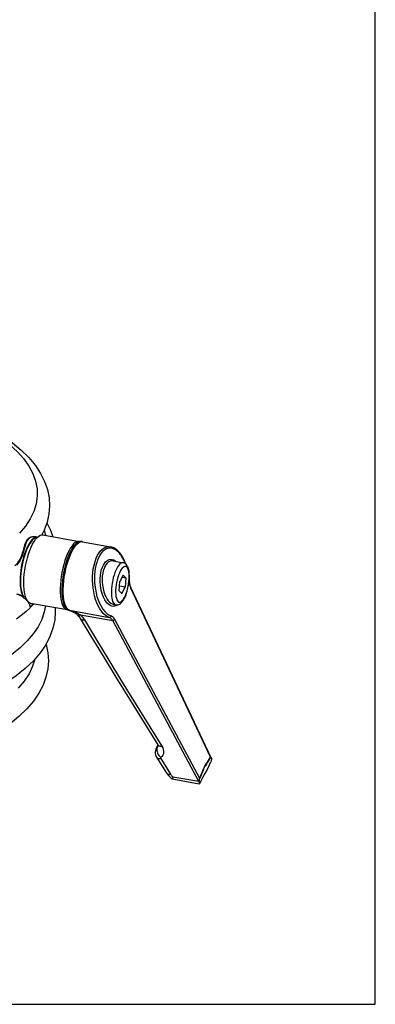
# Model space of a CAD drawing. Header units: inches. Extents: x 0 to 42.5, y 0 to 27.5.
# Tile 7 of 8: x 38.3 to 42.5, y 0 to 11.8. Entities that reach past the tile are written whole.
import ezdxf

# ---------------------------------------------------------------- set-up
doc = ezdxf.new("R2010")
doc.units = ezdxf.units.IN
doc.header["$LTSCALE"] = 2.3375
doc.header["$MEASUREMENT"] = 0
doc.layers.get('0').update_dxf_attribs({"linetype": 'CONTINUOUS'})

msp = doc.modelspace()

# ---------------------------------------------------------------- linework, layer by layer
at = {"color": 7, "linetype": 'Continuous'}
for p, q in [((42.5, 0), (42.5, 27.5)), ((38.4451, 5.5503), (38.4637, 5.5719)), ((38.531, 5.6027), (38.9656, 5.5252)), ((38.9744, 5.5184), (38.9921, 5.5228)), ((38.9921, 5.5228), (39.0046, 5.5222)), ((39.0046, 5.5222), (39.3397, 5.4624)), ((39.3716, 5.2928), (39.4894, 5.2717)), ((39.3959, 5.2948), (39.4055, 5.2867)), ((39.5179, 5.2587), (39.5146, 5.2679)), ((39.5238, 5.2539), (39.5236, 5.2545)), ((39.5634, 5.1437), (39.56, 5.1724)), ((39.4894, 5.1224), (39.4492, 5.0457)), ((39.4766, 5.098), (39.5212, 5.09)), ((39.4894, 5.1224), (39.5212, 5.09)), ((39.5212, 5.09), (39.5128, 4.9809)), ((39.5647, 5.0517), (39.5631, 5.0704)), ((39.4407, 4.9366), (39.4492, 5.0457)), ((39.4726, 4.9042), (39.4407, 4.9366)), ((39.5128, 4.9809), (39.4451, 4.993)), ((39.4726, 4.9042), (39.5128, 4.9809)), ((39.5635, 5.0359), (39.5618, 5.0532)), ((39.5729, 4.9918), (39.5775, 4.9784)), ((39.5775, 4.9784), (39.5828, 4.9659)), ((39.5837, 4.9735), (39.5794, 4.9836)), ((40.5337, 2.9492), (39.5828, 4.9659)), ((40.5419, 2.9414), (39.5837, 4.9735)), ((38.3858, 4.7889), (38.8203, 4.7113)), ((38.8176, 4.7164), (38.8316, 4.7081)), ((38.8203, 4.7113), (38.8317, 4.7081)), ((38.8316, 4.7081), (38.8335, 4.7074)), ((38.8333, 4.7075), (38.8335, 4.7074)), ((38.8493, 4.703), (38.8346, 4.7116)), ((38.8493, 4.703), (39.3247, 4.6181)), ((39.3818, 4.7711), (39.3995, 4.7679)), ((39.4195, 4.7639), (39.4039, 4.7554)), ((39.4195, 4.7639), (39.4191, 4.7678)), ((39.4259, 4.769), (39.4195, 4.7639)), ((39.4302, 4.7698), (39.4452, 4.7761)), ((38.8556, 4.7011), (38.8652, 4.6983)), ((38.9444, 4.649), (38.9444, 4.649)), ((38.9444, 4.649), (38.9547, 4.6382)), ((38.9547, 4.6382), (38.9638, 4.6273)), ((38.9776, 4.6071), (38.9776, 4.6071)), ((38.9792, 4.6501), (39.3649, 4.5812)), ((39.3887, 4.5958), (40.4027, 2.6995)), ((40.3934, 2.6579), (39.3649, 4.5812)), ((39.8864, 3.0609), (39.8997, 3.0848)), ((39.8864, 3.0609), (39.8866, 3.0611)), ((39.8997, 3.0848), (39.9043, 3.0933)), ((39.9071, 3.0887), (39.901, 3.0776)), ((39.901, 3.0776), (39.9071, 3.0829)), ((39.9071, 3.0829), (39.9085, 3.0848)), ((39.8899, 2.9503), (40.0045, 2.7652)), ((39.8926, 3.0535), (39.8915, 3.0402)), ((40.5221, 2.9297), (40.5337, 2.9492)), ((40.5307, 2.9405), (40.5256, 2.9321)), ((40.5358, 2.9489), (40.5307, 2.9405)), ((40.5419, 2.9414), (40.5427, 2.9396)), ((39.9391, 2.9332), (40.0538, 2.7482)), ((40.4585, 2.8252), (40.4459, 2.7946)), ((40.4839, 2.8671), (40.468, 2.8433)), ((40.4945, 2.883), (40.4839, 2.8671)), ((40.5451, 2.9284), (40.5451, 2.9237)), ((40.0308, 2.7304), (40.0533, 2.7081)), ((40.0533, 2.7081), (40.0766, 2.6895)), ((40.3934, 2.6579), (40.0839, 2.7131)), ((40.4115, 2.7147), (40.4027, 2.6951)), ((40.4203, 2.7344), (40.4115, 2.7147)), ((40.429, 2.7543), (40.4203, 2.7344)), ((40.4375, 2.7744), (40.429, 2.7543)), ((40.4459, 2.7946), (40.4375, 2.7744)), ((40.0765, 2.6896), (40.3983, 2.6322)), ((40.0766, 2.6895), (40.0765, 2.6896)), ((40.0782, 2.689), (40.0766, 2.6895)), ((40.3983, 2.6322), (40.3991, 2.633)), ((40.401, 2.6411), (40.4014, 2.6453)), ((40.4014, 2.6453), (40.4016, 2.6503)), ((0, 0), (42.5, 0))]:
    msp.add_line(p, q, dxfattribs=at)
at = {"color": 6, "linetype": 'Continuous'}
for p, q in [((38.5478, 5.6598), (38.5187, 5.6032)), ((38.5489, 5.6628), (38.5648, 5.5967)), ((38.4511, 5.5697), (38.4363, 5.5645)), ((38.437, 5.5822), (38.4517, 5.5779)), ((38.4383, 5.5793), (38.4648, 5.5746)), ((38.4428, 5.5784), (38.4383, 5.5793)), ((38.4548, 5.5741), (38.4428, 5.5784)), ((38.4623, 5.5703), (38.4511, 5.5697)), ((38.2985, 4.8677), (38.3004, 4.867)), ((38.2987, 4.8586), (38.2987, 4.8585)), ((38.3034, 4.8656), (38.299, 4.86)), ((38.299, 4.86), (38.3002, 4.8561)), ((38.3004, 4.867), (38.3012, 4.8666)), ((38.3012, 4.8666), (38.3027, 4.8659)), ((38.3027, 4.8659), (38.3034, 4.8656)), ((38.3081, 4.8491), (38.3101, 4.8483)), ((38.3101, 4.8483), (38.3121, 4.8477)), ((38.3121, 4.8477), (38.3255, 4.8364)), ((38.3255, 4.8364), (38.3374, 4.8248)), ((38.3717, 4.7713), (38.3753, 4.7585)), ((38.3786, 4.7445), (38.3844, 4.7475)), ((38.3796, 4.7389), (38.3878, 4.7431)), ((38.3806, 4.7334), (38.3808, 4.7333)), ((38.3808, 4.7333), (38.3812, 4.7335)), ((38.3893, 4.745), (38.3878, 4.7431)), ((38.4043, 4.764), (38.4118, 4.7754)), ((38.4118, 4.7754), (38.4143, 4.7791)), ((38.4143, 4.7791), (38.4169, 4.7833)), ((38.4182, 4.7752), (38.4145, 4.7717)), ((38.4182, 4.7752), (38.4226, 4.7823)), ((38.4182, 4.7752), (38.4254, 4.7818))]:
    msp.add_line(p, q, dxfattribs=at)
for points in [[(37.9729, 6.8339), (38.0494, 6.7875), (38.1677, 6.7041), (38.2732, 6.6164), (38.3648, 6.5255), (38.4418, 6.4322), (38.5041, 6.3371), (38.5519, 6.2411), (38.5855, 6.1443), (38.6052, 6.0475), (38.6113, 5.9504), (38.6039, 5.8531), (38.5828, 5.7561), (38.5478, 5.6598)], [(37.9824, 6.7923), (38.0351, 6.7577), (38.1383, 6.678), (38.2281, 6.5954), (38.304, 6.5104), (38.3656, 6.4234), (38.4126, 6.3349), (38.4448, 6.2452), (38.462, 6.1548), (38.4641, 6.0643), (38.4511, 5.974), (38.4231, 5.8844), (38.3802, 5.796), (38.3227, 5.7092), (38.2508, 5.6245)], [(38.5803, 5.7492), (38.6241, 5.6615), (38.6523, 5.5811)], [(38.4476, 5.5742), (38.4326, 5.5688), (38.4172, 5.5588), (38.4016, 5.5444), (38.3859, 5.5257), (38.3705, 5.5031), (38.3553, 5.4767), (38.3407, 5.4469), (38.3269, 5.414), (38.314, 5.3786), (38.3021, 5.341), (38.2914, 5.3017), (38.2821, 5.2612), (38.2743, 5.22), (38.2681, 5.1786), (38.2635, 5.1376), (38.2605, 5.0975), (38.2594, 5.0587)], [(38.4363, 5.5645), (38.4211, 5.5547), (38.4056, 5.5406), (38.3901, 5.5222), (38.3747, 5.4998), (38.3598, 5.4738), (38.3454, 5.4444), (38.3317, 5.4121), (38.3189, 5.3772), (38.3072, 5.3403), (38.2966, 5.3017), (38.2874, 5.2615), (38.2795, 5.2205), (38.2732, 5.1792), (38.2686, 5.1383), (38.2657, 5.0986), (38.2645, 5.0596)], [(38.4383, 5.5793), (38.4263, 5.5806), (38.4083, 5.5795), (38.3896, 5.5744), (38.3715, 5.565), (38.3558, 5.5511), (38.3423, 5.5331), (38.3317, 5.5114), (38.323, 5.4869), (38.3155, 5.461), (38.3084, 5.4341), (38.3009, 5.4069), (38.2928, 5.3798), (38.2834, 5.353)], [(38.2988, 5.416), (38.314, 5.4704), (38.3217, 5.4952), (38.3304, 5.5177), (38.3411, 5.5372), (38.3539, 5.5542)], [(38.3539, 5.5542), (38.3693, 5.567), (38.3859, 5.5763), (38.4033, 5.5816), (38.4207, 5.5834), (38.437, 5.5822)], [(38.4648, 5.5746), (38.4619, 5.575), (38.4476, 5.5742)], [(38.2799, 5.3578), (38.2901, 5.3872), (38.2988, 5.416)], [(38.1979, 5.2337), (38.2028, 5.2377), (38.2185, 5.2526), (38.2332, 5.2699), (38.2467, 5.2894), (38.2589, 5.3107), (38.27, 5.3337), (38.2799, 5.3578)], [(38.2834, 5.353), (38.2728, 5.3272), (38.2605, 5.3027), (38.2469, 5.2802), (38.232, 5.2601), (38.2157, 5.2427)], [(38.2594, 5.0587), (38.2597, 5.0284), (38.2613, 4.9995), (38.264, 4.9724), (38.2678, 4.9473), (38.2727, 4.9243), (38.2787, 4.9037), (38.2857, 4.8857), (38.2937, 4.8703)], [(38.2645, 5.0596), (38.2649, 5.0273), (38.2667, 4.997), (38.2698, 4.9686), (38.2741, 4.9425), (38.2797, 4.9189), (38.2865, 4.8981), (38.2944, 4.8804), (38.3034, 4.8656)], [(38.2902, 4.8647), (38.2789, 4.8703), (38.2674, 4.8757), (38.2558, 4.881), (38.2442, 4.8859), (38.2326, 4.8904), (38.221, 4.8945)], [(38.2232, 4.9011), (38.2353, 4.8967), (38.2473, 4.892), (38.2592, 4.8869), (38.2709, 4.8815), (38.2824, 4.876), (38.2937, 4.8703)], [(38.2937, 4.8703), (38.293, 4.87), (38.2922, 4.8693), (38.2914, 4.8683), (38.2908, 4.8671), (38.2904, 4.8658), (38.2902, 4.8647)], [(38.2902, 4.8647), (38.2914, 4.8641), (38.2927, 4.8636), (38.294, 4.8632), (38.2952, 4.8629), (38.2965, 4.8627), (38.2977, 4.8627)], [(38.2937, 4.8703), (38.2945, 4.8698), (38.2953, 4.8693), (38.2961, 4.8688), (38.2969, 4.8684), (38.2977, 4.868), (38.2985, 4.8677)], [(38.2977, 4.8627), (38.2973, 4.8616), (38.2972, 4.8603), (38.2977, 4.8588), (38.2985, 4.8572), (38.2997, 4.8556)], [(38.2977, 4.8627), (38.2975, 4.8635), (38.2974, 4.8644), (38.2974, 4.8653), (38.2976, 4.8662), (38.298, 4.867), (38.2985, 4.8677)], [(38.3034, 4.8656), (38.3026, 4.8651), (38.3017, 4.8645), (38.3008, 4.864), (38.2999, 4.8635), (38.2989, 4.8631), (38.2978, 4.8627)], [(38.299, 4.86), (38.2989, 4.8605), (38.2988, 4.8609), (38.2986, 4.8614), (38.2984, 4.8618), (38.2981, 4.8623), (38.2978, 4.8627)], [(38.299, 4.86), (38.2987, 4.8598), (38.2986, 4.8595), (38.2986, 4.8591), (38.2987, 4.8586), (38.2987, 4.8586)], [(38.3026, 4.8538), (38.3019, 4.8545), (38.3012, 4.8551), (38.3006, 4.8558), (38.3, 4.8565), (38.2995, 4.8572), (38.2991, 4.8578), (38.2988, 4.8584), (38.2987, 4.8586)], [(38.2997, 4.8556), (38.3011, 4.8541), (38.3027, 4.8526), (38.3044, 4.8513), (38.3062, 4.8501), (38.3081, 4.8491)], [(38.3064, 4.8514), (38.3061, 4.8515), (38.3042, 4.8524), (38.3023, 4.8533)], [(38.3059, 4.8516), (38.305, 4.8521), (38.3042, 4.8527), (38.3034, 4.8532), (38.3026, 4.8538)], [(38.3121, 4.8477), (38.3108, 4.8487), (38.3094, 4.8497), (38.3078, 4.8506), (38.3059, 4.8516)], [(38.3374, 4.8248), (38.348, 4.8127), (38.3571, 4.8005), (38.3644, 4.7883), (38.37, 4.7761)], [(38.3813, 4.7334), (38.3271, 4.6836), (38.2174, 4.5956)], [(38.5622, 4.7574), (38.5492, 4.6841), (38.5192, 4.5953), (38.475, 4.5077), (38.4169, 4.4217), (38.3452, 4.3376)], [(38.37, 4.7761), (38.3703, 4.7753), (38.3706, 4.7745), (38.3709, 4.7737), (38.3711, 4.7729), (38.3714, 4.7721), (38.3717, 4.7713)], [(38.3753, 4.7585), (38.3779, 4.7481), (38.3793, 4.7405), (38.3801, 4.7356), (38.3806, 4.7334)], [(38.3812, 4.7335), (38.3817, 4.7339), (38.3842, 4.737), (38.3878, 4.7431)], [(38.3844, 4.7475), (38.3894, 4.7505), (38.3918, 4.7519)], [(38.3844, 4.7475), (38.3845, 4.7465), (38.3847, 4.7456), (38.3852, 4.7447), (38.3859, 4.744), (38.3868, 4.7434), (38.3878, 4.7431)], [(38.3993, 4.7567), (38.397, 4.7541), (38.3948, 4.7517), (38.3928, 4.7494), (38.3909, 4.7471), (38.3893, 4.745)], [(38.3918, 4.7519), (38.3943, 4.7534), (38.3968, 4.755), (38.3993, 4.7567)], [(38.4145, 4.7717), (38.411, 4.7684), (38.4077, 4.7652), (38.4047, 4.7622), (38.4019, 4.7593), (38.3993, 4.7567)], [(38.3993, 4.7567), (38.4018, 4.7603), (38.4043, 4.764)], [(38.4182, 4.7752), (38.4173, 4.7755), (38.4164, 4.776), (38.4156, 4.7766), (38.415, 4.7774), (38.4145, 4.7782), (38.4143, 4.7791)], [(38.6773, 4.7369), (38.6805, 4.6879), (38.6731, 4.5883), (38.6516, 4.489), (38.6158, 4.3903), (38.5655, 4.2925), (38.4997, 4.1955), (38.4182, 4.0999)], [(38.3452, 4.3376), (38.2602, 4.2559), (38.1623, 4.177), (38.0519, 4.1012), (37.9296, 4.0289)], [(38.5694, 4.3003), (38.5716, 4.2942), (38.5912, 4.1974), (38.5973, 4.1004), (38.5899, 4.0031), (38.5688, 3.906), (38.5339, 3.8097), (38.4846, 3.7141), (38.4204, 3.6193), (38.3407, 3.5258)], [(38.4363, 4.1212), (38.4092, 4.0343), (38.3663, 3.9459), (38.3087, 3.8591), (38.2368, 3.7744)], [(38.4182, 4.0999), (38.322, 4.0076), (38.2123, 3.9196), (38.0892, 3.8359), (37.9538, 3.7569)], [(38.3407, 3.5258), (38.2468, 3.4357), (38.1395, 3.3497), (38.0193, 3.2679)]]:
    msp.add_lwpolyline(points, dxfattribs=at)
at = {"color": 7, "linetype": 'Continuous'}
for points in [[(38.306, 5.0871), (38.3101, 5.1352), (38.3163, 5.1842), (38.3245, 5.233), (38.3347, 5.2813), (38.3467, 5.3285), (38.3603, 5.374), (38.3754, 5.4168), (38.3916, 5.4564), (38.4088, 5.4921), (38.4267, 5.5236), (38.4451, 5.5503)], [(38.4637, 5.5719), (38.4822, 5.5881), (38.5004, 5.5986), (38.5179, 5.6032), (38.531, 5.6027)], [(38.9656, 5.5252), (38.9533, 5.5257), (38.9357, 5.5213), (38.9175, 5.511), (38.8989, 5.495), (38.8803, 5.4735), (38.8618, 5.4469), (38.8438, 5.4154), (38.8266, 5.3796), (38.8103, 5.34), (38.7951, 5.2971), (38.7815, 5.2517), (38.7694, 5.2043), (38.7592, 5.1556), (38.7509, 5.1064), (38.7446, 5.0574), (38.7406, 5.0093), (38.7387, 4.9627), (38.7391, 4.9184), (38.7418, 4.877), (38.7466, 4.8392)], [(38.9773, 5.5243), (38.9745, 5.5241), (38.9568, 5.5197)], [(38.9656, 5.5252), (38.9676, 5.5248), (38.9696, 5.5246), (38.9716, 5.5244), (38.9735, 5.5243), (38.9754, 5.5243), (38.9773, 5.5243)], [(39.0046, 5.5222), (39.0001, 5.523), (38.9956, 5.5235), (38.991, 5.524), (38.9865, 5.5242), (38.9819, 5.5243), (38.9773, 5.5243)], [(38.9568, 5.5197), (38.9385, 5.5094), (38.9199, 5.4933), (38.9011, 5.4717), (38.8826, 5.4449), (38.8645, 5.4132), (38.8471, 5.3772), (38.8307, 5.3374), (38.8155, 5.2943), (38.8018, 5.2486), (38.7897, 5.201), (38.7794, 5.1521), (38.771, 5.1026), (38.7647, 5.0533), (38.7607, 5.0049), (38.7588, 4.9582), (38.7592, 4.9136), (38.7619, 4.872), (38.7668, 4.834)], [(38.7835, 4.8297), (38.7786, 4.8679), (38.776, 4.9097), (38.7755, 4.9544), (38.7774, 5.0014), (38.7815, 5.05), (38.7878, 5.0995), (38.7962, 5.1491), (38.8065, 5.1983), (38.8187, 5.2461), (38.8325, 5.292), (38.8478, 5.3353), (38.8642, 5.3753), (38.8817, 5.4114), (38.8999, 5.4432), (38.9185, 5.4701), (38.9373, 5.4918), (38.956, 5.508), (38.9744, 5.5184)], [(39.1913, 4.7569), (39.1757, 4.7918), (39.1616, 4.8313), (39.1487, 4.876), (39.1384, 4.9234), (39.1312, 4.9698), (39.1267, 5.0162), (39.1247, 5.0623), (39.1252, 5.1081), (39.1283, 5.1535), (39.1341, 5.1985), (39.1429, 5.2434), (39.1545, 5.2861), (39.1684, 5.3246), (39.1846, 5.3593), (39.2031, 5.3899), (39.2239, 5.416), (39.247, 5.4373), (39.2717, 5.4527), (39.2978, 5.4617), (39.3247, 5.4641), (39.3395, 5.4625)], [(39.5146, 5.2679), (39.4981, 5.305), (39.4802, 5.3379), (39.4606, 5.3669), (39.4391, 5.3926), (39.4158, 5.4139), (39.3903, 5.4304), (39.3641, 5.4413), (39.3384, 5.4453), (39.3137, 5.4435), (39.2911, 5.4366), (39.2697, 5.4246), (39.2487, 5.4071), (39.2294, 5.3857), (39.2129, 5.362), (39.1984, 5.3352), (39.1853, 5.3052), (39.1741, 5.2726), (39.1649, 5.2381), (39.1577, 5.2021), (39.1525, 5.1658), (39.1494, 5.1278), (39.148, 5.0872), (39.1489, 5.0448), (39.1522, 5.0004)], [(39.5236, 5.2545), (39.5079, 5.2936), (39.4903, 5.3295), (39.4709, 5.3618), (39.45, 5.3901), (39.4277, 5.4141), (39.4043, 5.4337), (39.3801, 5.4486), (39.3552, 5.4587), (39.3396, 5.4624)], [(39.4039, 4.7554), (39.3878, 4.7507), (39.3711, 4.7497), (39.354, 4.7526), (39.3367, 4.7597), (39.3195, 4.7708), (39.3027, 4.786), (39.2865, 4.8055), (39.2709, 4.8296), (39.2564, 4.858), (39.2434, 4.8911), (39.2325, 4.9273), (39.2243, 4.9656), (39.2188, 5.0049), (39.2162, 5.0439), (39.2164, 5.0824), (39.2194, 5.1203), (39.225, 5.1561), (39.233, 5.1888), (39.2429, 5.2179), (39.2542, 5.2426), (39.2666, 5.2633), (39.2796, 5.2799), (39.2936, 5.293), (39.3087, 5.3031)], [(39.3716, 5.2928), (39.36, 5.2939), (39.3437, 5.2923), (39.3279, 5.2869), (39.3125, 5.2776), (39.2977, 5.2642), (39.284, 5.2468), (39.2719, 5.2263), (39.2615, 5.2024), (39.2527, 5.1749), (39.2459, 5.1446), (39.2415, 5.1125), (39.2394, 5.0784), (39.2399, 5.0426), (39.2431, 5.0047), (39.2501, 4.9634), (39.2602, 4.9236), (39.2723, 4.889), (39.2864, 4.8591)], [(39.3087, 5.3031), (39.3249, 5.3097), (39.3422, 5.3124), (39.3601, 5.311), (39.378, 5.3052), (39.3959, 5.2948)], [(39.4894, 5.2717), (39.487, 5.2721), (39.4755, 5.2709), (39.4634, 5.2655), (39.451, 5.2559), (39.4385, 5.2422), (39.4261, 5.2248), (39.4141, 5.2038), (39.4025, 5.1797), (39.3916, 5.1528), (39.3817, 5.1237), (39.3728, 5.0927), (39.3652, 5.0606), (39.3589, 5.0277), (39.3541, 4.9947), (39.3508, 4.9622), (39.3491, 4.9306), (39.3491, 4.9005), (39.3507, 4.8725), (39.3539, 4.847)], [(39.5472, 5.1975), (39.54, 5.211), (39.5315, 5.2205), (39.5221, 5.2257), (39.5118, 5.2267), (39.501, 5.2233), (39.4897, 5.2158), (39.4782, 5.2041), (39.4667, 5.1886), (39.4556, 5.1695), (39.4449, 5.1473), (39.435, 5.1223), (39.426, 5.0951), (39.4182, 5.0663), (39.4116, 5.0364), (39.4064, 5.0059), (39.4027, 4.9755), (39.4006, 4.9457), (39.4002, 4.9173), (39.4014, 4.8912), (39.4043, 4.8671)], [(39.56, 5.1724), (39.5556, 5.1937), (39.5499, 5.2121), (39.543, 5.2279), (39.5348, 5.2414), (39.5252, 5.2527), (39.5142, 5.2617), (39.5022, 5.268), (39.4894, 5.2717)], [(39.5577, 5.1595), (39.5531, 5.1804), (39.5472, 5.1975)], [(38.312, 4.9168), (38.3072, 4.955), (38.3045, 4.9961), (38.3041, 5.0405), (38.306, 5.0871)], [(39.5593, 5.0511), (39.5614, 5.0808), (39.5618, 5.1093), (39.5606, 5.1354), (39.5577, 5.1595)], [(39.5615, 5.0488), (39.564, 5.0813), (39.5647, 5.113), (39.5634, 5.1437)], [(39.1522, 5.0004), (39.1581, 4.9557), (39.1665, 4.9117), (39.1774, 4.8689), (39.1905, 4.8282), (39.2064, 4.7892), (39.2258, 4.7512), (39.2476, 4.7167), (39.2715, 4.6878), (39.2963, 4.6647), (39.3208, 4.6482), (39.3454, 4.6382)], [(39.4043, 4.8671), (39.4089, 4.8462), (39.4147, 4.8291), (39.422, 4.8156), (39.4305, 4.8061), (39.4399, 4.8009), (39.4501, 4.7999), (39.461, 4.8032), (39.4723, 4.8107), (39.4838, 4.8224), (39.4953, 4.838), (39.5064, 4.8571), (39.517, 4.8793), (39.527, 4.9043), (39.536, 4.9315), (39.5438, 4.9603), (39.5504, 4.9902), (39.5556, 5.0207), (39.5593, 5.0511)], [(39.4452, 4.7761), (39.4596, 4.7859), (39.4733, 4.7989), (39.4865, 4.8154), (39.4998, 4.8362), (39.5125, 4.8609), (39.5242, 4.8887), (39.5348, 4.919), (39.5438, 4.9504), (39.5513, 4.9828), (39.5572, 5.0158), (39.5615, 5.0488)], [(39.562, 5.0511), (39.5637, 5.0514), (39.5646, 5.0516), (39.5647, 5.0517)], [(39.5635, 5.0359), (39.5658, 5.0209), (39.569, 5.0061), (39.5729, 4.9918)], [(39.5679, 5.0252), (39.5658, 5.0404), (39.5647, 5.0517)], [(39.5794, 4.9836), (39.5748, 4.9966), (39.571, 5.0106), (39.5679, 5.0252)], [(39.5828, 4.9659), (39.5841, 4.9691), (39.5842, 4.972), (39.5837, 4.9735)], [(38.3282, 4.8535), (38.3191, 4.8826), (38.312, 4.9168)], [(38.3858, 4.7889), (38.3821, 4.7897), (38.3664, 4.797), (38.352, 4.8102), (38.3392, 4.8291), (38.3282, 4.8535)], [(38.7466, 4.8392), (38.7499, 4.8218), (38.7536, 4.8054), (38.7579, 4.7902), (38.7626, 4.7762), (38.7679, 4.7634), (38.7736, 4.7519), (38.7797, 4.7418), (38.7862, 4.7331), (38.7931, 4.7257), (38.8004, 4.7198), (38.8081, 4.7153), (38.816, 4.7123), (38.8203, 4.7113)], [(38.7835, 4.8297), (38.7806, 4.8302), (38.7778, 4.8308), (38.7749, 4.8315), (38.7722, 4.8323), (38.7694, 4.8331), (38.7668, 4.834)], [(38.7668, 4.834), (38.7734, 4.8014), (38.782, 4.773), (38.7923, 4.7492), (38.8042, 4.7302), (38.8176, 4.7164)], [(38.8346, 4.7116), (38.8211, 4.7255), (38.8092, 4.7445), (38.7988, 4.7684), (38.7902, 4.797), (38.7835, 4.8297)], [(39.2864, 4.8591), (39.2992, 4.8372), (39.313, 4.8179), (39.3278, 4.8016), (39.3433, 4.7885), (39.3589, 4.7789), (39.3747, 4.7727), (39.3818, 4.7711)], [(39.3539, 4.847), (39.358, 4.8268), (39.3634, 4.8091), (39.3698, 4.7944), (39.3773, 4.7827), (39.3857, 4.7742), (39.3949, 4.7691), (39.3995, 4.7679)], [(38.8335, 4.7074), (38.8367, 4.7062), (38.8408, 4.7048)], [(38.8352, 4.7068), (38.8378, 4.7058), (38.8407, 4.705), (38.8435, 4.7042)], [(38.8408, 4.7048), (38.8482, 4.7022), (38.8524, 4.7007), (38.857, 4.699)], [(38.8435, 4.7042), (38.8464, 4.7035), (38.8493, 4.703)], [(38.8493, 4.703), (38.8509, 4.7025), (38.8529, 4.7018), (38.8556, 4.7011)], [(39.3247, 4.6181), (39.3003, 4.6283), (39.2764, 4.6439), (39.253, 4.6651), (39.2308, 4.6914), (39.2102, 4.7221), (39.1913, 4.7569)], [(39.3995, 4.7679), (39.4148, 4.767), (39.4302, 4.7698)], [(38.857, 4.699), (38.8618, 4.6972), (38.867, 4.6952), (38.8723, 4.6931), (38.8777, 4.6908)], [(38.8652, 4.6983), (38.8724, 4.6961), (38.8763, 4.695), (38.8802, 4.6938), (38.8843, 4.6925), (38.8884, 4.6911), (38.8928, 4.6897), (38.8972, 4.6882), (38.9018, 4.6866), (38.9066, 4.6849), (38.9115, 4.6831), (38.9166, 4.6811), (38.9219, 4.679), (38.9274, 4.6768)], [(38.8777, 4.6908), (38.8833, 4.6884), (38.8891, 4.6857), (38.8949, 4.6828), (38.9009, 4.6797), (38.907, 4.6764), (38.9132, 4.6727), (38.9195, 4.6688), (38.9258, 4.6645), (38.9321, 4.6597), (38.9384, 4.6545), (38.9444, 4.649)], [(38.9274, 4.6768), (38.9331, 4.6744), (38.9391, 4.6717), (38.9452, 4.6689), (38.9516, 4.6658), (38.9582, 4.6624), (38.965, 4.6587), (38.972, 4.6546), (38.9792, 4.6501)], [(38.9444, 4.649), (38.948, 4.6464), (38.9538, 4.6448), (38.9611, 4.6448), (38.9697, 4.6466), (38.9792, 4.6501)], [(38.9638, 4.6273), (38.9715, 4.6167), (38.9776, 4.6071)], [(38.9776, 4.6071), (38.9824, 4.6007), (38.9906, 4.5944), (39.0013, 4.5899), (39.0141, 4.5875), (39.0284, 4.5874)], [(38.9776, 4.6071), (39.1046, 4.3932), (39.2496, 4.155), (39.4033, 3.9049), (39.565, 3.6429), (39.9025, 3.0973)], [(38.9792, 4.6501), (38.989, 4.64), (38.9981, 4.6298)], [(38.9981, 4.6298), (39.0067, 4.6194), (39.0146, 4.6088), (39.0218, 4.5982), (39.0284, 4.5874)], [(39.0284, 4.5874), (39.1706, 4.35), (39.3178, 4.1071), (39.4703, 3.8587), (39.9517, 3.0803)], [(39.3454, 4.6382), (39.3449, 4.6341), (39.3436, 4.6301), (39.3416, 4.6265), (39.339, 4.6233), (39.3359, 4.6207), (39.3323, 4.6189), (39.3285, 4.618), (39.3247, 4.6181)], [(39.3649, 4.5812), (39.359, 4.5904), (39.3526, 4.5986), (39.3459, 4.6055), (39.3389, 4.6111), (39.3318, 4.6153), (39.3247, 4.6181)], [(39.3887, 4.5958), (39.3824, 4.6064), (39.3756, 4.6156), (39.3684, 4.6236), (39.3608, 4.6301), (39.3532, 4.6349), (39.3454, 4.6382)], [(39.3649, 4.5812), (39.3695, 4.5819), (39.3742, 4.5834), (39.3788, 4.5857), (39.3829, 4.5886), (39.3863, 4.5921), (39.3887, 4.5958)], [(39.8866, 3.0611), (39.8806, 3.0487), (39.8754, 3.0315), (39.873, 3.0134), (39.8739, 2.9947), (39.878, 2.9761), (39.8854, 2.9581), (39.8897, 2.9505)], [(39.8866, 3.0611), (39.8928, 3.0699), (39.901, 3.0776)], [(39.901, 3.0776), (39.8957, 3.0662), (39.8926, 3.0535)], [(39.9025, 3.0973), (39.9042, 3.0948), (39.9103, 3.0889), (39.9182, 3.0843)], [(39.9025, 3.0973), (39.9043, 3.0943), (39.9071, 3.0886), (39.9087, 3.0843), (39.9093, 3.0817)], [(39.9182, 3.0843), (39.9279, 3.0813), (39.9392, 3.0799), (39.9517, 3.0803)], [(39.9517, 3.0803), (39.9622, 3.0607), (39.9692, 3.0415), (39.9729, 3.0228), (39.9731, 3.0048), (39.9699, 2.9879), (39.9633, 2.9724), (39.9534, 2.9587), (39.9403, 2.9466)], [(39.8899, 2.9503), (39.8916, 2.9478), (39.8976, 2.9418), (39.9056, 2.9373), (39.9153, 2.9342), (39.9266, 2.9328), (39.9391, 2.9332)], [(39.8915, 3.0402), (39.8925, 3.0264), (39.8956, 3.0121), (39.9008, 2.9976), (39.908, 2.9834), (39.9171, 2.9698), (39.9281, 2.9574), (39.9403, 2.9466)], [(39.9403, 2.9466), (39.9386, 2.9449), (39.9375, 2.943), (39.937, 2.9408), (39.9371, 2.9384), (39.9378, 2.9359), (39.9391, 2.9332)], [(40.5358, 2.9489), (40.5354, 2.9489), (40.5351, 2.949), (40.5348, 2.9491), (40.5344, 2.9491), (40.5341, 2.9492), (40.5337, 2.9492)], [(40.5358, 2.9489), (40.5378, 2.9474), (40.5396, 2.9453), (40.5413, 2.9427), (40.5419, 2.9414)], [(40.5427, 2.9396), (40.5438, 2.9362), (40.5447, 2.9325), (40.5451, 2.9284)], [(40.4027, 2.6995), (40.413, 2.7217), (40.4232, 2.744), (40.4332, 2.7667), (40.4431, 2.7894), (40.4528, 2.8126), (40.463, 2.8349)], [(40.5343, 2.8912), (40.5156, 2.8527), (40.4914, 2.8043), (40.4669, 2.7568), (40.4421, 2.7103)], [(40.4629, 2.8349), (40.4746, 2.8542), (40.4867, 2.8726), (40.4986, 2.8914)], [(40.5101, 2.9074), (40.5049, 2.8992), (40.4997, 2.8911), (40.4945, 2.883)], [(40.4986, 2.8914), (40.5104, 2.9104), (40.5221, 2.9297)], [(40.5256, 2.9321), (40.5204, 2.9238), (40.5153, 2.9156), (40.5101, 2.9074)], [(40.5451, 2.9237), (40.5437, 2.9167), (40.5416, 2.9091), (40.5387, 2.9011), (40.535, 2.8927), (40.5343, 2.8912)], [(40.0045, 2.7652), (40.0067, 2.7622), (40.0129, 2.7563), (40.021, 2.7519), (40.0306, 2.749), (40.0416, 2.7478), (40.0538, 2.7482)], [(40.0045, 2.7652), (40.0115, 2.7546), (40.0308, 2.7304)], [(40.0538, 2.7482), (40.0578, 2.7421), (40.0622, 2.7361), (40.0671, 2.7302), (40.0723, 2.7244), (40.0779, 2.7187), (40.0839, 2.7131)], [(40.0839, 2.7131), (40.081, 2.7066), (40.0788, 2.7011), (40.0773, 2.6966), (40.0764, 2.6932), (40.0761, 2.6909), (40.0765, 2.6896)], [(40.4421, 2.7103), (40.4171, 2.6648), (40.399, 2.633)], [(40.3934, 2.6579), (40.3948, 2.6566), (40.3962, 2.6553), (40.3975, 2.654), (40.3989, 2.6527), (40.4003, 2.6515), (40.4016, 2.6503)], [(40.3972, 2.6321), (40.3973, 2.6321), (40.3983, 2.6322)], [(40.3991, 2.633), (40.3998, 2.6349), (40.4005, 2.6376), (40.401, 2.6411)], [(40.4016, 2.6503), (40.4022, 2.656), (40.4027, 2.6618), (40.4029, 2.6676), (40.403, 2.6733), (40.4029, 2.6789), (40.4028, 2.6844), (40.4028, 2.6898), (40.4027, 2.6951)], [(40.4027, 2.6951), (40.4027, 2.6959), (40.4027, 2.6966), (40.4028, 2.6973), (40.4028, 2.6981), (40.4028, 2.6988), (40.4027, 2.6995)]]:
    msp.add_lwpolyline(points, dxfattribs=at)

doc.saveas('drawing.dxf')
